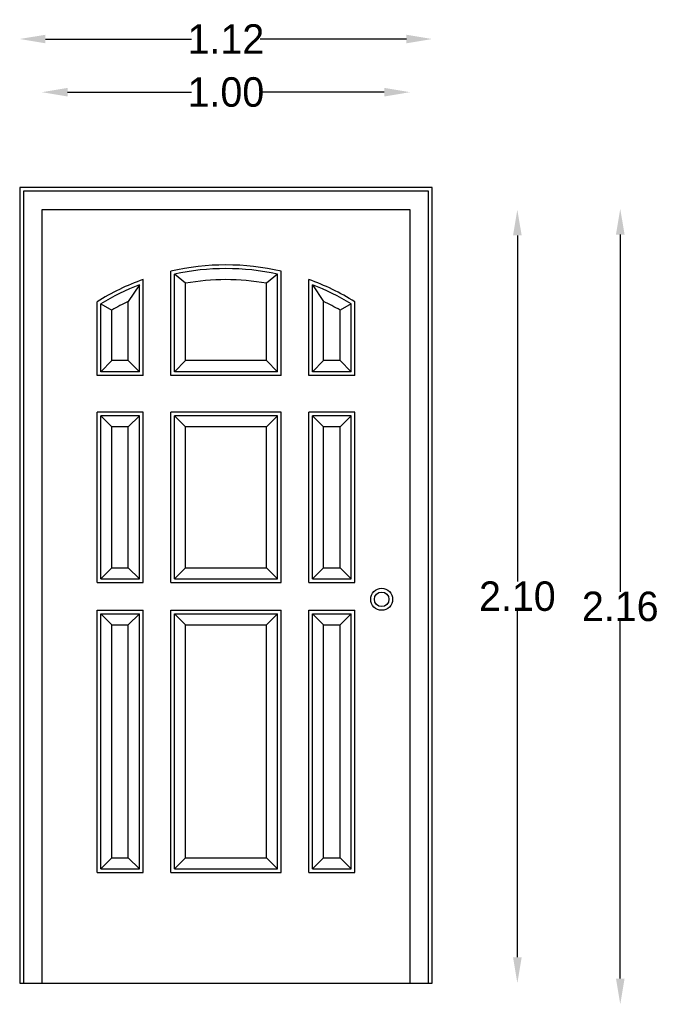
# Model space of a CAD drawing. Extents: x 6.66 to 8.39, y 2.68 to 5.35.
import ezdxf

# ---------------------------------------------------------------- set-up
doc = ezdxf.new("R2010")
doc.units = 0
doc.header["$MEASUREMENT"] = 0
doc.layers.get('0').update_dxf_attribs({"linetype": 'CONTINUOUS'})
doc.layers.get('Defpoints').update_dxf_attribs({"linetype": 'CONTINUOUS'})
doc.dimstyles.get("Standard").update_dxf_attribs({"dimtxt": 0.18, "dimasz": 0.18, "dimexe": 0.18, "dimexo": 0.0625, "dimgap": 0.09, "dimtad": 0, "dimtih": 1, "dimtoh": 1, "dimdec": 4, "dimzin": 0, "dimdsep": 46, "dimtxsty": 'Standard', "dimcen": 0.09, "dimadec": 0, "dimazin": 0, "dimtfac": 1, "dimtdec": 4, "dimtofl": 0, "dimtmove": 0, "dimatfit": 3, "dimfxl": 0, "dimtolj": 1, "dimtzin": 0, "dimarcsym": 0})

# ---------------------------------------------------------------- blocks, each defined once
blk = doc.blocks.new('*D0')
at = {"color": 0, "lineweight": -2}
for p, q in [((6.7857, 5.1533), (7.1223, 5.1533)), ((7.6457, 5.1533), (7.309, 5.1533))]:
    blk.add_line(p, q, dxfattribs=at)
at = {"color": 0}
for points in [[(6.7857, 5.165), (6.7857, 5.1416), (6.7157, 5.1533)], [(7.6457, 5.165), (7.6457, 5.1416), (7.7157, 5.1533)]]:
    blk.add_solid(points, dxfattribs=at)
at = {"layer": 'Defpoints', "color": 0}
for p in [(7.7157, 5.1533), (6.7157, 4.8343), (7.7157, 4.8343)]:
    blk.add_point(p, dxfattribs=at)
at = {"color": 0, "insert": (7.2157, 5.1533), "char_height": 0.08, "attachment_point": 5}
blk.add_mtext('\\A1;1.00', dxfattribs=at)
blk = doc.blocks.new('*D1')
at = {"color": 0, "lineweight": -2}
for p, q in [((6.7257, 5.2977), (7.1223, 5.2977)), ((7.7057, 5.2977), (7.309, 5.2977))]:
    blk.add_line(p, q, dxfattribs=at)
at = {"color": 0}
for points in [[(6.7257, 5.3093), (6.7257, 5.286), (6.6557, 5.2977)], [(7.7057, 5.3093), (7.7057, 5.286), (7.7757, 5.2977)]]:
    blk.add_solid(points, dxfattribs=at)
at = {"layer": 'Defpoints', "color": 0}
for p in [(7.7757, 5.2977), (6.6557, 4.8943), (7.7757, 4.8943)]:
    blk.add_point(p, dxfattribs=at)
at = {"color": 0, "insert": (7.2157, 5.2977), "char_height": 0.08, "attachment_point": 5}
blk.add_mtext('\\A1;1.12', dxfattribs=at)
blk = doc.blocks.new('*D2')
at = {"color": 0, "lineweight": -2}
for p, q in [((8.0072, 4.7643), (8.0072, 3.8243)), ((8.0072, 2.8043), (8.0072, 3.7443))]:
    blk.add_line(p, q, dxfattribs=at)
at = {"color": 0}
for points in [[(7.9955, 4.7643), (8.0189, 4.7643), (8.0072, 4.8343)], [(7.9955, 2.8043), (8.0189, 2.8043), (8.0072, 2.7343)]]:
    blk.add_solid(points, dxfattribs=at)
at = {"layer": 'Defpoints', "color": 0}
for p in [(7.7157, 4.8343), (7.7157, 2.7343), (8.0072, 2.7343)]:
    blk.add_point(p, dxfattribs=at)
at = {"color": 0, "insert": (8.0072, 3.7843), "char_height": 0.08, "attachment_point": 5}
blk.add_mtext('\\A1;2.10', dxfattribs=at)
blk = doc.blocks.new('*D3')
at = {"color": 0, "lineweight": -2}
for p, q in [((8.2867, 4.7666), (8.2867, 3.7966)), ((8.2867, 2.7466), (8.2867, 3.7166))]:
    blk.add_line(p, q, dxfattribs=at)
at = {"color": 0}
for points in [[(8.275, 4.7666), (8.2984, 4.7666), (8.2867, 4.8366)], [(8.275, 2.7466), (8.2984, 2.7466), (8.2867, 2.6766)]]:
    blk.add_solid(points, dxfattribs=at)
at = {"layer": 'Defpoints', "color": 0}
for p in [(7.7275, 4.8366), (7.7275, 2.6766), (8.2867, 2.6766)]:
    blk.add_point(p, dxfattribs=at)
at = {"color": 0, "insert": (8.2867, 3.7566), "char_height": 0.08, "attachment_point": 5}
blk.add_mtext('\\A1;2.16', dxfattribs=at)

msp = doc.modelspace()

# ---------------------------------------------------------------- linework, layer by layer
for p, q in [((6.6557, 4.8943), (6.6557, 2.7343)), ((7.7757, 4.8943), (6.6557, 4.8943)), ((7.7757, 2.7343), (7.7757, 4.8943)), ((6.6657, 4.8843), (6.6657, 2.7343)), ((7.7657, 4.8843), (6.6657, 4.8843)), ((7.7657, 2.7343), (7.7657, 4.8843)), ((7.7157, 4.8343), (6.7157, 4.8343)), ((6.7157, 4.8343), (6.7157, 2.7343)), ((7.7157, 2.7343), (7.7157, 4.8343)), ((7.0657, 4.3843), (7.0657, 4.6671)), ((7.0757, 4.3943), (7.0757, 4.6591)), ((7.1057, 4.6345), (7.0757, 4.6591)), ((7.3557, 4.6591), (7.3257, 4.6345)), ((7.3557, 4.3943), (7.3557, 4.6591)), ((7.3657, 4.3843), (7.3657, 4.6671)), ((6.9807, 4.6305), (6.9507, 4.5851)), ((6.9807, 4.3943), (6.9807, 4.6305)), ((6.9907, 4.3843), (6.9907, 4.645)), ((7.1057, 4.4243), (7.1057, 4.6345)), ((7.3257, 4.4243), (7.3257, 4.6345)), ((7.4407, 4.3843), (7.4407, 4.645)), ((7.4507, 4.3943), (7.4507, 4.6305)), ((7.4507, 4.6305), (7.4807, 4.5851)), ((6.8657, 4.3843), (6.8657, 4.5843)), ((6.8757, 4.3943), (6.8757, 4.5787)), ((6.8757, 4.5787), (6.9057, 4.5617)), ((6.9507, 4.4243), (6.9507, 4.5851)), ((7.4807, 4.4243), (7.4807, 4.5851)), ((7.5557, 4.5787), (7.5257, 4.5617)), ((7.5557, 4.3943), (7.5557, 4.5787)), ((7.5657, 4.3843), (7.5657, 4.5843)), ((6.9057, 4.4243), (6.9057, 4.5617)), ((7.5257, 4.4243), (7.5257, 4.5617)), ((6.8757, 4.3943), (6.9057, 4.4243)), ((6.9507, 4.4243), (6.9057, 4.4243)), ((6.9807, 4.3943), (6.9507, 4.4243)), ((7.0757, 4.3943), (7.1057, 4.4243)), ((7.3257, 4.4243), (7.1057, 4.4243)), ((7.3557, 4.3943), (7.3257, 4.4243)), ((7.4507, 4.3943), (7.4807, 4.4243)), ((7.5257, 4.4243), (7.4807, 4.4243)), ((7.5557, 4.3943), (7.5257, 4.4243)), ((6.9807, 4.3943), (6.8757, 4.3943)), ((7.3557, 4.3943), (7.0757, 4.3943)), ((7.5557, 4.3943), (7.4507, 4.3943)), ((6.9907, 4.3843), (6.8657, 4.3843)), ((7.3657, 4.3843), (7.0657, 4.3843)), ((7.5657, 4.3843), (7.4407, 4.3843)), ((6.9907, 4.2843), (6.8657, 4.2843)), ((6.8657, 3.8218), (6.8657, 4.2843)), ((6.9907, 3.8218), (6.9907, 4.2843)), ((7.3657, 4.2843), (7.0657, 4.2843)), ((7.0657, 3.8218), (7.0657, 4.2843)), ((7.3657, 3.8218), (7.3657, 4.2843)), ((7.5657, 4.2843), (7.4407, 4.2843)), ((7.4407, 3.8218), (7.4407, 4.2843)), ((7.5657, 3.8218), (7.5657, 4.2843)), ((6.9807, 4.2743), (6.8757, 4.2743)), ((6.8757, 4.2743), (6.9057, 4.2443)), ((6.8757, 3.8318), (6.8757, 4.2743)), ((6.9807, 4.2743), (6.9507, 4.2443)), ((6.9807, 3.8318), (6.9807, 4.2743)), ((7.3557, 4.2743), (7.0757, 4.2743)), ((7.0757, 4.2743), (7.1057, 4.2443)), ((7.0757, 3.8318), (7.0757, 4.2743)), ((7.3257, 4.2443), (7.3557, 4.2743)), ((7.3557, 3.8318), (7.3557, 4.2743)), ((7.5557, 4.2743), (7.4507, 4.2743)), ((7.4507, 4.2743), (7.4807, 4.2443)), ((7.4507, 3.8318), (7.4507, 4.2743)), ((7.5257, 4.2443), (7.5557, 4.2743)), ((7.5557, 3.8318), (7.5557, 4.2743)), ((6.9507, 4.2443), (6.9057, 4.2443)), ((6.9057, 3.8618), (6.9057, 4.2443)), ((6.9507, 3.8618), (6.9507, 4.2443)), ((7.3257, 4.2443), (7.1057, 4.2443)), ((7.1057, 3.8618), (7.1057, 4.2443)), ((7.3257, 3.8618), (7.3257, 4.2443)), ((7.5257, 4.2443), (7.4807, 4.2443)), ((7.4807, 3.8618), (7.4807, 4.2443)), ((7.5257, 3.8618), (7.5257, 4.2443)), ((6.9057, 3.8618), (6.8757, 3.8318)), ((6.9057, 3.8618), (6.9507, 3.8618)), ((6.9507, 3.8618), (6.9807, 3.8318)), ((7.1057, 3.8618), (7.0757, 3.8318)), ((7.1057, 3.8618), (7.3257, 3.8618)), ((7.3257, 3.8618), (7.3557, 3.8318)), ((7.4807, 3.8618), (7.4507, 3.8318)), ((7.4807, 3.8618), (7.5257, 3.8618)), ((7.5257, 3.8618), (7.5557, 3.8318)), ((6.8757, 3.8318), (6.9807, 3.8318)), ((7.0757, 3.8318), (7.3557, 3.8318)), ((7.4507, 3.8318), (7.5557, 3.8318)), ((6.8657, 3.8218), (6.9907, 3.8218)), ((7.0657, 3.8218), (7.3657, 3.8218)), ((7.4407, 3.8218), (7.5657, 3.8218)), ((6.8657, 3.0343), (6.8657, 3.7468)), ((6.8657, 3.7468), (6.9907, 3.7468)), ((6.9907, 3.0343), (6.9907, 3.7468)), ((7.0657, 3.0343), (7.0657, 3.7468)), ((7.0657, 3.7468), (7.3657, 3.7468)), ((7.3657, 3.0343), (7.3657, 3.7468)), ((7.4407, 3.0343), (7.4407, 3.7468)), ((7.4407, 3.7468), (7.5657, 3.7468)), ((7.5657, 3.0343), (7.5657, 3.7468)), ((6.8757, 3.0443), (6.8757, 3.7368)), ((6.8757, 3.7368), (6.9807, 3.7368)), ((6.8757, 3.7368), (6.9057, 3.7068)), ((6.9507, 3.7068), (6.9807, 3.7368)), ((6.9807, 3.0443), (6.9807, 3.7368)), ((7.0757, 3.0443), (7.0757, 3.7368)), ((7.0757, 3.7368), (7.3557, 3.7368)), ((7.0757, 3.7368), (7.1057, 3.7068)), ((7.3257, 3.7068), (7.3557, 3.7368)), ((7.3557, 3.0443), (7.3557, 3.7368)), ((7.4507, 3.0443), (7.4507, 3.7368)), ((7.4507, 3.7368), (7.5557, 3.7368)), ((7.4507, 3.7368), (7.4807, 3.7068)), ((7.5257, 3.7068), (7.5557, 3.7368)), ((7.5557, 3.0443), (7.5557, 3.7368)), ((6.9057, 3.0743), (6.9057, 3.7068)), ((6.9057, 3.7068), (6.9507, 3.7068)), ((6.9507, 3.0743), (6.9507, 3.7068)), ((7.1057, 3.0743), (7.1057, 3.7068)), ((7.1057, 3.7068), (7.3257, 3.7068)), ((7.3257, 3.0743), (7.3257, 3.7068)), ((7.4807, 3.0743), (7.4807, 3.7068)), ((7.4807, 3.7068), (7.5257, 3.7068)), ((7.5257, 3.0743), (7.5257, 3.7068)), ((6.8757, 3.0443), (6.9057, 3.0743)), ((6.9057, 3.0743), (6.9507, 3.0743)), ((6.9807, 3.0443), (6.9507, 3.0743)), ((7.0757, 3.0443), (7.1057, 3.0743)), ((7.1057, 3.0743), (7.3257, 3.0743)), ((7.3557, 3.0443), (7.3257, 3.0743)), ((7.4507, 3.0443), (7.4807, 3.0743)), ((7.4807, 3.0743), (7.5257, 3.0743)), ((7.5557, 3.0443), (7.5257, 3.0743)), ((6.8657, 3.0343), (6.9907, 3.0343)), ((6.8757, 3.0443), (6.9807, 3.0443)), ((7.0657, 3.0343), (7.3657, 3.0343)), ((7.0757, 3.0443), (7.3557, 3.0443)), ((7.4407, 3.0343), (7.5657, 3.0343)), ((7.4507, 3.0443), (7.5557, 3.0443)), ((6.6557, 2.7343), (7.7757, 2.7343))]:
    msp.add_line(p, q)
for radius in [0.0298, 0.0198]:
    msp.add_circle((7.6387, 3.7763), radius)
for radius, start, end in [(0.6625, 76.9139, 103.0861), (0.6525, 77.6103, 102.3897), (0.6625, 109.8539, 121.8908), (0.6525, 111.1096, 121.4042), (0.6225, 79.822, 100.178), (0.6625, 58.1092, 70.1461), (0.6525, 58.5958, 68.8904), (0.6225, 115.1952, 119.8672), (0.6225, 60.1328, 64.8048)]:
    msp.add_arc((7.2157, 4.0218), radius, start, end)

# ---------------------------------------------------------------- dimensions: what is measured, and where the dimension line sits
for base, p1, p2, picture, middle in [((7.7757, 5.2977), (6.6557, 4.8943), (7.7757, 4.8943), '*D1', (7.2157, 5.2977)), ((7.7157, 5.1533), (6.7157, 4.8343), (7.7157, 4.8343), '*D0', (7.2157, 5.1533))]:
    dim = msp.add_linear_dim(base=base, p1=p1, p2=p2, dimstyle='Standard', override={"dimtxt": 0.08, "dimasz": 0.07, "dimgap": 0, "dimdec": 2, "dimse1": 1, "dimse2": 1, "dimtdec": 2})
    dim.commit()
    dim.dimension.update_dxf_attribs({"geometry": picture, "text_midpoint": middle})
for base, p1, p2, picture, middle in [((8.0072, 2.7343), (7.7157, 4.8343), (7.7157, 2.7343), '*D2', (8.0072, 3.7843)), ((8.2867, 2.6766), (7.7275, 4.8366), (7.7275, 2.6766), '*D3', (8.2867, 3.7566))]:
    dim = msp.add_linear_dim(base=base, p1=p1, p2=p2, angle=90, dimstyle='Standard', override={"dimtxt": 0.08, "dimasz": 0.07, "dimgap": 0, "dimdec": 2, "dimse1": 1, "dimse2": 1, "dimtdec": 2})
    dim.commit()
    dim.dimension.update_dxf_attribs({"geometry": picture, "text_midpoint": middle})

doc.saveas('drawing.dxf')
